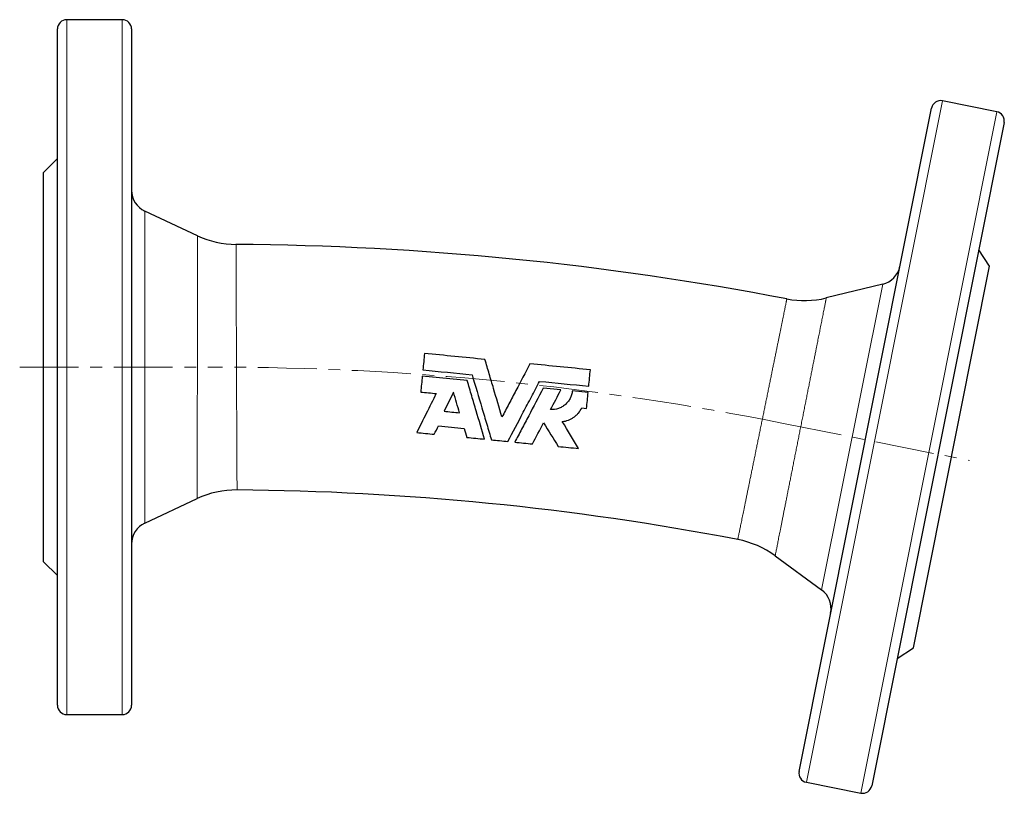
# Model space of a CAD drawing. Header units: millimetres. Extents: x 69 to 560, y 22 to 391.
# Tile 3 of 4: x 71 to 284, y 219 to 386. Entities that reach past the tile are written whole.
import ezdxf

# ---------------------------------------------------------------- set-up
doc = ezdxf.new("R2010")
doc.units = ezdxf.units.MM
doc.linetypes.add('CENTERX2', pattern=[20.32, 12.7, -2.54, 2.54, -2.54])
doc.layers.add('FORMAT', color=7, linetype='Continuous')

msp = doc.modelspace()

# ---------------------------------------------------------------- linework, layer by layer
at = {"color": 7, "linetype": 'Continuous', "lineweight": 25}
for p, q in [((93.05, 385.83), (81.05, 385.83)), ((79.05, 237.83), (79.05, 383.83)), ((95.05, 383.83), (95.05, 310.83)), ((281.92, 365.97), (270.16, 368.32)), ((239.21, 223.57), (267.8, 366.75)), ((283.49, 363.61), (254.9, 220.44)), ((79.05, 355.83), (76.05, 352.83)), ((76.05, 310.83), (76.05, 352.83)), ((109.3, 339.18), (97.94, 344.48)), ((280.36, 332.63), (278.01, 336.15)), ((263.91, 250.25), (280.36, 332.63)), ((257.27, 328.73), (245.09, 325.76)), ((76.05, 268.83), (76.05, 310.83)), ((95.05, 310.83), (95.05, 237.83)), ((167.54, 307.92), (157.83, 308.87)), ((187.78, 305.92), (183.95, 306.3)), ((193.66, 305.34), (190.25, 305.68)), ((192.3, 302.03), (193.32, 301.93)), ((97.94, 277.17), (109.23, 282.44)), ((234.05, 270.09), (244.08, 262.72)), ((76.05, 268.83), (79.05, 265.83)), ((260.38, 247.9), (263.91, 250.25)), ((81.05, 235.83), (93.05, 235.83)), ((240.78, 221.22), (252.54, 218.87))]:
    msp.add_line(p, q, dxfattribs=at)
at = {"color": 8, "linetype": 'Continuous', "lineweight": 18}
for p, q in [((81.05, 385.83), (81.05, 235.83)), ((93.05, 310.83), (93.05, 385.83)), ((270.16, 368.32), (240.78, 221.22)), ((252.54, 218.87), (281.92, 365.97)), ((97.94, 344.48), (97.94, 310.83)), ((244.08, 262.72), (257.27, 328.73)), ((93.05, 235.83), (93.05, 310.83)), ((97.94, 310.83), (97.94, 277.17))]:
    msp.add_line(p, q, dxfattribs=at)
at = {"color": 7, "linetype": 'Continuous', "lineweight": 25}
for centre, radius, start, end in [((81.05, 383.83), 2, 90, 180), ((93.05, 383.83), 2, 0, 90), ((269.76, 366.35), 2, 78.7055, 168.7055), ((281.53, 364), 2, 348.7055, 78.7055), ((100.05, 349.01), 5, 180, 245), ((117.75, 357.31), 20, 245.0082, 269.6008), ((113.05, -316.17), 653.5, 79.10511, 89.60038), ((256.08, 333.59), 5, 283.7055, 348.7055), ((240.35, 345.19), 20, 259.105, 283.7032), ((117.68, 264.31), 20, 89.5436, 114.9972), ((113.05, -316.17), 600.5, 79.16176, 89.54373), ((100.05, 272.64), 5, 115, 180), ((222.21, 253.97), 20, 53.7134, 79.162), ((241.12, 258.69), 5, 348.7055, 53.7055), ((81.05, 237.83), 2, 180, 270), ((93.05, 237.83), 2, 270, 0), ((241.17, 223.18), 2, 168.7055, 258.7055), ((252.94, 220.83), 2, 258.7055, 348.7055)]:
    msp.add_arc(centre, radius, start, end, dxfattribs=at)
at = {"color": 8, "linetype": 'Continuous', "lineweight": 18}
for points, knots in [([(109.22, 282.44), (109.22, 282.44), (109.22, 282.43), (109.22, 282.46), (109.22, 282.54), (109.22, 282.66), (109.23, 282.84), (109.23, 283.07), (109.23, 283.35), (109.23, 283.68), (109.23, 284.06), (109.23, 284.48), (109.23, 284.95), (109.23, 285.46), (109.23, 286.02), (109.23, 286.62), (109.23, 287.27), (109.23, 287.97), (109.23, 288.71), (109.23, 289.48), (109.24, 290.29), (109.24, 291.12), (109.24, 291.99), (109.24, 292.89), (109.24, 293.84), (109.24, 294.83), (109.24, 295.85), (109.25, 296.88), (109.25, 297.93), (109.25, 299), (109.25, 300.08), (109.25, 301.19), (109.25, 302.33), (109.25, 303.5), (109.26, 304.68), (109.26, 305.86), (109.26, 307.03), (109.26, 308.21), (109.26, 309.38), (109.26, 310.57), (109.27, 311.78), (109.27, 312.99), (109.27, 314.2), (109.27, 315.39), (109.27, 316.56), (109.27, 317.71), (109.27, 318.85), (109.28, 319.98), (109.28, 321.11), (109.28, 322.23), (109.28, 323.33), (109.28, 324.42), (109.28, 325.5), (109.28, 326.55), (109.29, 327.58), (109.29, 328.52), (109.29, 329.37), (109.29, 330.14), (109.29, 330.89), (109.29, 331.6), (109.29, 332.26), (109.29, 332.86), (109.29, 333.41), (109.29, 333.94), (109.29, 334.45), (109.29, 334.93), (109.29, 335.44), (109.3, 335.96), (109.3, 336.49), (109.3, 336.97), (109.3, 337.41), (109.3, 337.8), (109.3, 338.15), (109.3, 338.45), (109.3, 338.7), (109.3, 338.9), (109.3, 339.04), (109.3, 339.14), (109.3, 339.18), (109.3, 339.18), (109.3, 339.18)], [0, 0, 0, 0, 0.001041, 0.014656, 0.027885, 0.041124, 0.054364, 0.067593, 0.081205, 0.09483, 0.108455, 0.122068, 0.135296, 0.148536, 0.161776, 0.175004, 0.188616, 0.202241, 0.215866, 0.229479, 0.242707, 0.255946, 0.269185, 0.282413, 0.296025, 0.309649, 0.323273, 0.336885, 0.350112, 0.36335, 0.376589, 0.389816, 0.403427, 0.41705, 0.430674, 0.444284, 0.45751, 0.470747, 0.483984, 0.49721, 0.51082, 0.524442, 0.538064, 0.551674, 0.564899, 0.578134, 0.59137, 0.604595, 0.618203, 0.631824, 0.645445, 0.659053, 0.673098, 0.687156, 0.701214, 0.715258, 0.726862, 0.738478, 0.750098, 0.761714, 0.773319, 0.783292, 0.793267, 0.80324, 0.813302, 0.823367, 0.833429, 0.846651, 0.859885, 0.873119, 0.886341, 0.899947, 0.913566, 0.927184, 0.94079, 0.954012, 0.967246, 0.980479, 0.993702, 1, 1, 1, 1]), ([(117.61, 337.31), (117.61, 337.31), (117.61, 337.31), (117.61, 337.27), (117.61, 337.19), (117.61, 337.05), (117.61, 336.86), (117.61, 336.64), (117.62, 336.37), (117.62, 336.05), (117.62, 335.69), (117.62, 335.28), (117.62, 334.82), (117.62, 334.32), (117.63, 333.79), (117.63, 333.25), (117.63, 332.7), (117.63, 332.12), (117.63, 331.51), (117.64, 330.84), (117.64, 330.09), (117.64, 329.27), (117.65, 328.41), (117.65, 327.51), (117.65, 326.56), (117.66, 325.58), (117.66, 324.56), (117.66, 323.54), (117.67, 322.53), (117.67, 321.53), (117.68, 320.51), (117.68, 319.47), (117.69, 318.4), (117.69, 317.31), (117.69, 316.2), (117.7, 315.1), (117.7, 314), (117.71, 312.9), (117.71, 311.8), (117.72, 310.69), (117.72, 309.57), (117.73, 308.44), (117.73, 307.31), (117.74, 306.2), (117.74, 305.11), (117.75, 304.04), (117.75, 302.98), (117.75, 301.92), (117.76, 300.87), (117.76, 299.83), (117.77, 298.81), (117.77, 297.82), (117.78, 296.86), (117.78, 295.94), (117.79, 295.04), (117.79, 294.16), (117.79, 293.3), (117.8, 292.46), (117.8, 291.66), (117.8, 290.9), (117.81, 290.18), (117.81, 289.51), (117.81, 288.87), (117.82, 288.27), (117.82, 287.7), (117.82, 287.16), (117.82, 286.67), (117.83, 286.23), (117.83, 285.84), (117.83, 285.49), (117.83, 285.18), (117.83, 284.92), (117.83, 284.7), (117.84, 284.53), (117.84, 284.4), (117.84, 284.33), (117.84, 284.3), (117.84, 284.31), (117.84, 284.31)], [0, 0, 0, 0, 0.004797, 0.018406, 0.032027, 0.045648, 0.059256, 0.072481, 0.085716, 0.098952, 0.112177, 0.125785, 0.139406, 0.153027, 0.166635, 0.17865, 0.190678, 0.20271, 0.214738, 0.226753, 0.240799, 0.254859, 0.268918, 0.282964, 0.297473, 0.311997, 0.326522, 0.341031, 0.354256, 0.367493, 0.38073, 0.393955, 0.407564, 0.421186, 0.434808, 0.448417, 0.461643, 0.47488, 0.488117, 0.501343, 0.514952, 0.528574, 0.542196, 0.555806, 0.569032, 0.582269, 0.595506, 0.608732, 0.622342, 0.635964, 0.649586, 0.663196, 0.676422, 0.689659, 0.702896, 0.716121, 0.729731, 0.743353, 0.756975, 0.770584, 0.783809, 0.797046, 0.810282, 0.823507, 0.837116, 0.850738, 0.86436, 0.877969, 0.891193, 0.904429, 0.917665, 0.93089, 0.944499, 0.95812, 0.971741, 0.985349, 0.998574, 1, 1, 1, 1]), ([(225.97, 273.62), (225.97, 273.62), (225.97, 273.62), (225.98, 273.66), (226, 273.76), (226.03, 273.9), (226.07, 274.09), (226.11, 274.32), (226.17, 274.59), (226.23, 274.9), (226.31, 275.27), (226.39, 275.67), (226.48, 276.13), (226.59, 276.63), (226.7, 277.16), (226.81, 277.73), (226.94, 278.34), (227.07, 278.98), (227.21, 279.66), (227.35, 280.38), (227.51, 281.15), (227.68, 281.95), (227.84, 282.77), (228.02, 283.61), (228.19, 284.48), (228.38, 285.37), (228.56, 286.3), (228.76, 287.25), (228.96, 288.24), (229.17, 289.25), (229.38, 290.27), (229.59, 291.3), (229.8, 292.33), (230.01, 293.37), (230.23, 294.43), (230.45, 295.51), (230.67, 296.62), (230.9, 297.72), (231.12, 298.82), (231.35, 299.91), (231.57, 300.99), (231.79, 302.07), (232.01, 303.15), (232.23, 304.24), (232.45, 305.32), (232.67, 306.4), (232.89, 307.46), (233.1, 308.49), (233.3, 309.5), (233.5, 310.49), (233.7, 311.46), (233.9, 312.43), (234.09, 313.39), (234.28, 314.31), (234.46, 315.18), (234.62, 315.99), (234.78, 316.74), (234.92, 317.46), (235.07, 318.16), (235.21, 318.87), (235.36, 319.58), (235.5, 320.3), (235.64, 320.97), (235.77, 321.6), (235.89, 322.2), (236, 322.76), (236.11, 323.27), (236.2, 323.72), (236.28, 324.11), (236.35, 324.44), (236.41, 324.73), (236.46, 324.98), (236.5, 325.19), (236.53, 325.35), (236.55, 325.47), (236.57, 325.54), (236.57, 325.54), (236.57, 325.55)], [0, 0, 0, 0, 0.006745, 0.020354, 0.033975, 0.047596, 0.061205, 0.07443, 0.087666, 0.100902, 0.114127, 0.127736, 0.141357, 0.154979, 0.168588, 0.181813, 0.195049, 0.208286, 0.221511, 0.23512, 0.248742, 0.262363, 0.275972, 0.289198, 0.302435, 0.315672, 0.328898, 0.342507, 0.356129, 0.369751, 0.383361, 0.396587, 0.409825, 0.423062, 0.436288, 0.449898, 0.463521, 0.477143, 0.490753, 0.503979, 0.517217, 0.530454, 0.543681, 0.557291, 0.570913, 0.584536, 0.598146, 0.611372, 0.62461, 0.637847, 0.651073, 0.664683, 0.678306, 0.691928, 0.705538, 0.717555, 0.729584, 0.741617, 0.753647, 0.765663, 0.779709, 0.793769, 0.807829, 0.821875, 0.836385, 0.85091, 0.865434, 0.879944, 0.893169, 0.906405, 0.919641, 0.932866, 0.946475, 0.960097, 0.973719, 0.987328, 1, 1, 1, 1]), ([(245.09, 325.76), (245.09, 325.75), (245.09, 325.75), (245.07, 325.67), (245.05, 325.56), (245.02, 325.39), (244.97, 325.18), (244.92, 324.91), (244.86, 324.59), (244.79, 324.23), (244.7, 323.81), (244.61, 323.34), (244.5, 322.81), (244.39, 322.23), (244.27, 321.65), (244.16, 321.06), (244.04, 320.48), (243.92, 319.87), (243.79, 319.23), (243.67, 318.59), (243.54, 317.96), (243.42, 317.35), (243.29, 316.71), (243.16, 316.06), (243.03, 315.38), (242.88, 314.61), (242.71, 313.75), (242.51, 312.78), (242.32, 311.79), (242.11, 310.77), (241.9, 309.71), (241.69, 308.62), (241.47, 307.51), (241.25, 306.4), (241.02, 305.28), (240.8, 304.15), (240.58, 303.02), (240.35, 301.87), (240.12, 300.7), (239.88, 299.51), (239.64, 298.32), (239.41, 297.14), (239.18, 295.97), (238.95, 294.82), (238.72, 293.67), (238.5, 292.52), (238.27, 291.37), (238.04, 290.22), (237.81, 289.08), (237.59, 287.97), (237.38, 286.89), (237.17, 285.84), (236.96, 284.81), (236.76, 283.79), (236.56, 282.78), (236.37, 281.8), (236.18, 280.84), (236, 279.93), (235.82, 279.05), (235.66, 278.22), (235.5, 277.42), (235.35, 276.64), (235.2, 275.9), (235.06, 275.19), (234.93, 274.53), (234.8, 273.91), (234.69, 273.34), (234.59, 272.82), (234.49, 272.34), (234.41, 271.9), (234.33, 271.51), (234.26, 271.15), (234.2, 270.85), (234.15, 270.6), (234.11, 270.4), (234.08, 270.25), (234.06, 270.15), (234.05, 270.1), (234.05, 270.1), (234.05, 270.1)], [0, 0, 0, 0, 0.012611, 0.025833, 0.039067, 0.052301, 0.065523, 0.079129, 0.092748, 0.106366, 0.119973, 0.134016, 0.148074, 0.162131, 0.176175, 0.187779, 0.199394, 0.211014, 0.222629, 0.234233, 0.244207, 0.254184, 0.264157, 0.274221, 0.284287, 0.29435, 0.307574, 0.32081, 0.334046, 0.34727, 0.360879, 0.3745, 0.38812, 0.401729, 0.414954, 0.428191, 0.441428, 0.454653, 0.468262, 0.481884, 0.495506, 0.509115, 0.522342, 0.535579, 0.548817, 0.562043, 0.575653, 0.589276, 0.602899, 0.616509, 0.629736, 0.642975, 0.656213, 0.66944, 0.683051, 0.696674, 0.710298, 0.723909, 0.737136, 0.750375, 0.763614, 0.776842, 0.790453, 0.804078, 0.817702, 0.831313, 0.844541, 0.857781, 0.87102, 0.884248, 0.89786, 0.911485, 0.925109, 0.938722, 0.95195, 0.965189, 0.978429, 0.991657, 1, 1, 1, 1])]:
    msp.add_open_spline(points, degree=3, knots=knots, dxfattribs=at)
at = {"color": 7, "linetype": 'Continuous', "lineweight": 25}
for points in [[(158.32, 313.78), (158.2, 312.61), (158.09, 311.43), (157.97, 310.24)], [(171.37, 312.49), (167.02, 312.92), (162.67, 313.35), (158.32, 313.78)], [(194.14, 310.25), (189.79, 310.68), (185.44, 311.11), (181.09, 311.54)], [(157.83, 308.87), (157.72, 307.73), (157.61, 306.59), (157.5, 305.46)], [(157.97, 310.24), (161.51, 309.89), (165.05, 309.54), (168.59, 309.19)], [(193.8, 306.71), (193.91, 307.9), (194.03, 309.08), (194.14, 310.25)], [(183.17, 307.76), (186.71, 307.41), (190.25, 307.06), (193.8, 306.71)], [(157.5, 305.46), (158.62, 305.35), (159.74, 305.24), (160.85, 305.13)], [(164.58, 305.39), (163.89, 304.01), (163.21, 302.65), (162.53, 301.31)], [(165.89, 300.97), (165.46, 302.43), (165.02, 303.9), (164.58, 305.39)], [(185.54, 301.67), (186.28, 303.08), (187.02, 304.5), (187.78, 305.92)], [(193.32, 301.93), (193.44, 303.07), (193.55, 304.2), (193.66, 305.34)], [(162.53, 301.31), (163.65, 301.19), (164.77, 301.08), (165.89, 300.97)], [(160.43, 296.34), (160.73, 296.94), (161.03, 297.54), (161.33, 298.15)], [(161.33, 298.15), (163.19, 297.97), (165.04, 297.79), (166.89, 297.6)], [(181.63, 294.26), (182.41, 295.74), (183.22, 297.27), (184.05, 298.84)], [(184.05, 298.84), (185.11, 297.09), (186.16, 295.38), (187.18, 293.71)], [(191.61, 293.27), (190.46, 295.16), (189.28, 297.1), (188.07, 299.08)], [(156.64, 296.72), (157.9, 296.59), (159.16, 296.47), (160.43, 296.34)], [(166.89, 297.6), (167.09, 296.94), (167.28, 296.29), (167.47, 295.65)], [(167.47, 295.65), (168.74, 295.53), (170.02, 295.4), (171.29, 295.27)], [(172.77, 295.13), (173.96, 295.01), (175.14, 294.9), (176.33, 294.78)], [(177.81, 294.63), (179.08, 294.51), (180.36, 294.38), (181.63, 294.26)], [(187.18, 293.71), (188.66, 293.56), (190.13, 293.42), (191.61, 293.27)]]:
    msp.add_open_spline(points, degree=3, dxfattribs=at)
for points, knots in [([(175.05, 300.07), (174.45, 302.11), (173.84, 304.16), (172.92, 307.27), (172.61, 308.31), (171.99, 310.4), (171.68, 311.45), (171.37, 312.49)], [0, 0, 0, 0, 0.5, 0.5, 0.75, 0.75, 1, 1, 1, 1]), ([(181.09, 311.54), (180.08, 309.61), (179.07, 307.7), (177.56, 304.83), (177.06, 303.87), (176.05, 301.96), (175.55, 301.01), (175.05, 300.07)], [0, 0, 0, 0, 0.5, 0.5, 0.75, 0.75, 1, 1, 1, 1]), ([(168.59, 309.19), (169.31, 306.76), (170.03, 304.37), (170.9, 301.42), (171.07, 300.84), (171.42, 299.67), (171.59, 299.08), (172.11, 297.36), (172.44, 296.23), (172.77, 295.13)], [0, 0, 0, 0, 0.5, 0.5, 0.625, 0.625, 0.75, 0.75, 1, 1, 1, 1]), ([(171.29, 295.27), (170.7, 297.26), (170.09, 299.31), (169.16, 302.48), (168.84, 303.55), (168.35, 305.18), (168.19, 305.73), (167.87, 306.82), (167.7, 307.37), (167.54, 307.92)], [0, 0, 0, 0, 0.5, 0.5, 0.75, 0.75, 0.875, 0.875, 1, 1, 1, 1]), ([(176.33, 294.78), (177.4, 296.81), (178.51, 298.91), (179.94, 301.63), (180.23, 302.17), (180.81, 303.28), (181.11, 303.84), (181.99, 305.51), (182.58, 306.63), (183.17, 307.76)], [0, 0, 0, 0, 0.5, 0.5, 0.625, 0.625, 0.75, 0.75, 1, 1, 1, 1]), ([(183.95, 306.3), (182.89, 304.27), (181.84, 302.29), (180.3, 299.36), (179.79, 298.4), (179.04, 296.97), (178.79, 296.49), (178.29, 295.55), (178.05, 295.09), (177.81, 294.63)], [0, 0, 0, 0, 0.5, 0.5, 0.75, 0.75, 0.875, 0.875, 1, 1, 1, 1]), ([(160.85, 305.13), (160.12, 303.67), (159.4, 302.23), (158, 299.43), (157.31, 298.06), (156.64, 296.72)], [0, 0, 0, 0, 0.5, 0.5, 1, 1, 1, 1]), ([(190.25, 305.68), (190.22, 305.39), (190.17, 305.11), (190, 304.57), (189.89, 304.3), (189.63, 303.8), (189.47, 303.56), (189.12, 303.12), (188.92, 302.91), (188.49, 302.54), (188.25, 302.38), (187.76, 302.1), (187.5, 301.98), (186.69, 301.71), (186.11, 301.63), (185.54, 301.67)], [0, 0, 0, 0, 0.125, 0.125, 0.25, 0.25, 0.375, 0.375, 0.5, 0.5, 0.625, 0.625, 0.75, 0.75, 1, 1, 1, 1]), ([(188.07, 299.08), (188.52, 299.13), (188.96, 299.24), (189.59, 299.47), (189.79, 299.57), (190.19, 299.78), (190.38, 299.89), (190.75, 300.15), (190.92, 300.29), (191.25, 300.59), (191.41, 300.75), (191.85, 301.26), (192.1, 301.63), (192.3, 302.03)], [0, 0, 0, 0, 0.25, 0.25, 0.375, 0.375, 0.5, 0.5, 0.625, 0.625, 0.75, 0.75, 1, 1, 1, 1])]:
    msp.add_open_spline(points, degree=3, knots=knots, dxfattribs=at)
at = {"layer": 'FORMAT', "linetype": 'CENTERX2', "lineweight": 18}
for p, q in [((70.9, 310.83), (113.05, 310.83)), ((235.85, 298.69), (276.02, 290.66))]:
    msp.add_line(p, q, dxfattribs=at)
msp.add_arc((113.05, -316.17), 627, 78.70549, 90, dxfattribs=at)

doc.saveas('drawing.dxf')
